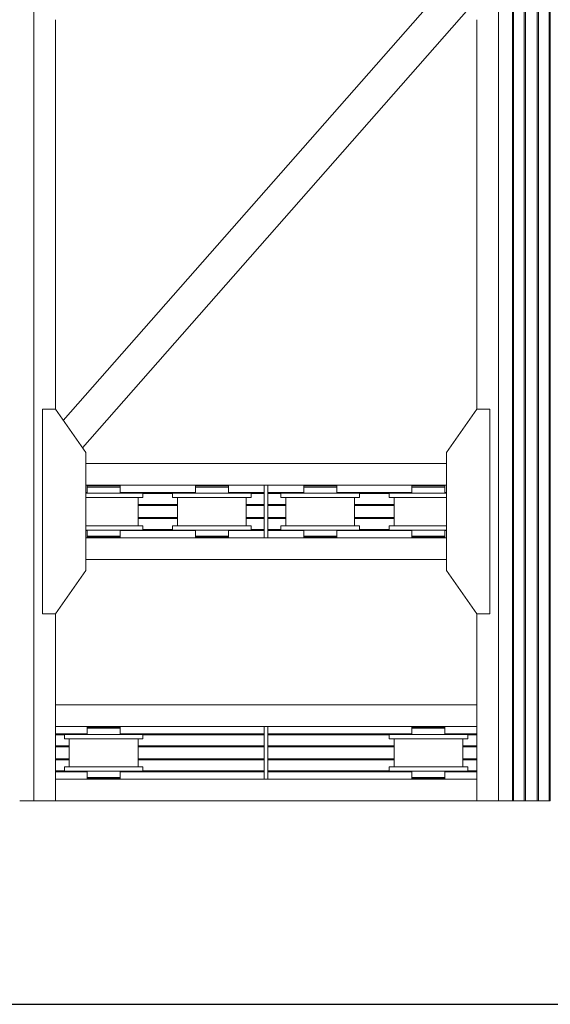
# Model space of a CAD drawing. Header units: millimetres. Extents: x 53056 to 116131, y -669674 to -625124.
# Tile 9 of 168: x 60335 to 62785, y -659743 to -655196. Entities that reach past the tile are written whole.
import ezdxf
from ezdxf.enums import TextEntityAlignment as Align

# ---------------------------------------------------------------- set-up
doc = ezdxf.new("R2010")
doc.units = ezdxf.units.MM
doc.header["$MEASUREMENT"] = 0
doc.linetypes.add('DGN Style 1', pattern=[536.199087, 0.892178, -535.306909])
doc.linetypes.add('DGN Style 2', pattern=[892.178182, 535.306909, -356.871273])
doc.layers.add('Main Cradle', color=7, linetype='Continuous', lineweight=0)
doc.layers.add('Main Cradle Rails', color=7, linetype='Continuous', lineweight=0)
doc.styles.add('Style-ENGINEERING', font='ENGINEERING.shx')
doc.styles.add('Style-ENGINEERING_0', font='ENGINEERING.shx')
doc.dimstyles.new('MetricMM', dxfattribs={"dimtxt": 3, "dimasz": 3, "dimexe": 1.5, "dimexo": 1.5, "dimgap": 1.5, "dimtad": 1, "dimdec": 0, "dimzin": 7, "dimtxsty": 'Style-ENGINEERING_0', "dimcen": 0.09, "dimclrd": 1, "dimclre": 1, "dimclrt": 7, "dimadec": 0, "dimazin": 3, "dimtfac": 1, "dimtdec": 0, "dimtofl": 0, "dimtmove": 0, "dimatfit": 3, "dimfxl": 1, "dimtzin": 7, "dimlwd": -1, "dimlwe": 0, "dimarcsym": 0})

# ---------------------------------------------------------------- blocks, each defined once
blk = doc.blocks.new('*D66')
at = {"color": 1, "linetype": 'Continuous', "lineweight": 0, "transparency": 16777216}
for p, q in [((-28071.5, -15188.9), (-28071.5, -16091)), ((13883.3, -15188.9), (13883.3, -16091))]:
    blk.add_line(p, q, dxfattribs=at)
at = {"color": 1, "linetype": 'Continuous', "transparency": 16777216}
blk.add_line((-28071.5, -16034.7), (13883.3, -16034.7), dxfattribs=at)
at = {"color": 1, "linetype": 'Continuous', "lineweight": 0, "transparency": 16777216}
blk.add_solid([(-27884, -16081.6), (-28071.5, -16034.7), (-27884, -15987.9)], dxfattribs=at)
at = {"color": 1, "linetype": 'Continuous', "lineweight": 0, "transparency": 16777216, "extrusion": (0, 0, -1)}
blk.add_solid([(-13695.8, -15987.9), (-13883.3, -16034.7), (-13695.8, -16081.6)], dxfattribs=at)
at = {"layer": 'Defpoints', "color": 7, "linetype": 'DGN Style 2', "lineweight": 0, "transparency": 16777216}
for p in [(-28071.5, -15095.2), (13883.3, -15095.2), (-7094.1, -16034.7), (13883.3, -16034.7)]:
    blk.add_point(p, dxfattribs=at)
at = {"color": 7, "linetype": 'Continuous', "lineweight": 0, "transparency": 16777216, "style": 'Style-ENGINEERING'}
blk.add_text('41 955', height=187.5, dxfattribs=at).set_placement((-7553.2, -15847.2), align=Align.MIDDLE_LEFT)
blk = doc.blocks.new('*U63')
at = {"color": 1, "linetype": 'Continuous'}
dim = blk.add_linear_dim(base=(13883.3, -16034.7), p1=(-28071.5, -15095.2), p2=(13883.3, -15095.2), text='\\FSTANDARD;<>', dimstyle='MetricMM', override={"dimtxt": 187.5, "dimasz": 187.5, "dimexe": 56.25, "dimexo": 93.75, "dimgap": 93.75}, dxfattribs=at)
dim.commit()
dim.dimension.update_dxf_attribs({"geometry": '*D66', "text_midpoint": (-7094.1, -16034.7)})
blk = doc.blocks.new('*U58')
at = {"color": 1, "linetype": 'Continuous'}
blk.add_blockref('*U63', (0, 0), dxfattribs=at)
blk = doc.blocks.new('*U55')
at = {"layer": 'Main Cradle', "color": 7, "linetype": 'Continuous', "lineweight": 0}
for p, q in [((-24193.9, -4626.6), (-24193.9, -11403.7)), ((-22048.7, -11403.7), (-22048.7, -4626.6)), ((-21983.8, -11403.7), (-21983.8, -4626.6)), ((-21979.1, -11403.7), (-21979.1, -4626.6)), ((-21928.8, -11403.7), (-21928.8, -4626.6)), ((-21923.8, -11403.7), (-21923.8, -4626.6)), ((-21868.8, -11403.7), (-21868.8, -4626.6)), ((-21863.8, -11403.7), (-21863.8, -4626.6)), ((-21813.4, -11403.7), (-21813.4, -4626.6)), ((-21808.8, -11403.7), (-21808.8, -4626.6)), ((-22273.4, -7618), (-24057.7, -9647.1)), ((-22184.8, -7744.5), (-23969.1, -9773.6)), ((-24093.9, -9595.4), (-24093.9, -7796.2)), ((-22148.7, -9595.4), (-22148.7, -7796.2)), ((-23953.9, -9846.4), (-22288.7, -9846.4)), ((-23953.9, -9946.4), (-23129.3, -9946.4)), ((-23911.3, -9949.4), (-23911.3, -9946.4)), ((-23831.3, -9946.4), (-23831.3, -9949.4)), ((-23817.4, -9949.4), (-23800.9, -9949.4)), ((-23800.9, -9949.4), (-23795.1, -9949.4)), ((-23411.3, -9949.4), (-23411.3, -9946.4)), ((-23331.3, -9946.4), (-23331.3, -9949.4)), ((-23317.4, -9949.4), (-23300.9, -9949.4)), ((-23300.9, -9949.4), (-23295.1, -9949.4)), ((-23113.3, -9946.4), (-22288.7, -9946.4)), ((-22911.3, -9949.4), (-22911.3, -9946.4)), ((-22831.3, -9946.4), (-22831.3, -9949.4)), ((-22817.4, -9949.4), (-22800.9, -9949.4)), ((-22800.9, -9949.4), (-22795.1, -9949.4)), ((-22411.3, -9949.4), (-22411.3, -9946.4)), ((-22331.3, -9946.4), (-22331.3, -9949.4)), ((-22317.4, -9949.4), (-22300.9, -9949.4)), ((-22300.9, -9949.4), (-22295.1, -9949.4)), ((-23801.9, -9982.9), (-23871.3, -9982.9)), ((-23712.3, -10002.9), (-23712.3, -10132.9)), ((-23690.1, -10002.9), (-23703.8, -10002.9)), ((-23530.3, -10132.9), (-23530.3, -10002.9)), ((-23301.9, -9982.9), (-23371.3, -9982.9)), ((-23212.3, -10002.9), (-23212.3, -10132.9)), ((-23190.1, -10002.9), (-23203.8, -10002.9)), ((-23030.3, -10132.9), (-23030.3, -10002.9)), ((-22801.9, -9982.9), (-22871.3, -9982.9)), ((-22712.3, -10002.9), (-22712.3, -10132.9)), ((-22690.1, -10002.9), (-22703.8, -10002.9)), ((-22530.3, -10132.9), (-22530.3, -10002.9)), ((-22301.9, -9982.9), (-22371.3, -9982.9)), ((-22288.7, -9982.9), (-22301.9, -9982.9)), ((-23801.9, -10132.9), (-23871.3, -10132.9)), ((-23301.9, -10132.9), (-23371.3, -10132.9)), ((-22801.9, -10132.9), (-22871.3, -10132.9)), ((-22301.9, -10132.9), (-22371.3, -10132.9)), ((-22288.7, -10132.9), (-22301.9, -10132.9)), ((-23900.4, -10181.4), (-23871.3, -10181.4)), ((-23817.4, -10181.4), (-23800.9, -10181.4)), ((-23800.9, -10152.9), (-23795.1, -10152.9)), ((-23800.9, -10181.4), (-23795.1, -10181.4)), ((-23690.1, -10152.9), (-23703.8, -10152.9)), ((-23400.4, -10181.4), (-23371.3, -10181.4)), ((-23317.4, -10181.4), (-23300.9, -10181.4)), ((-23300.9, -10152.9), (-23295.1, -10152.9)), ((-23300.9, -10181.4), (-23295.1, -10181.4)), ((-23190.1, -10152.9), (-23203.8, -10152.9)), ((-22942.4, -10152.9), (-22941.7, -10152.9)), ((-22900.4, -10181.4), (-22871.3, -10181.4)), ((-22817.4, -10181.4), (-22800.9, -10181.4)), ((-22800.9, -10152.9), (-22795.1, -10152.9)), ((-22800.9, -10181.4), (-22795.1, -10181.4)), ((-22690.1, -10152.9), (-22703.8, -10152.9)), ((-22442.4, -10152.9), (-22441.7, -10152.9)), ((-22400.4, -10181.4), (-22371.3, -10181.4)), ((-22317.4, -10181.4), (-22300.9, -10181.4)), ((-22300.9, -10152.9), (-22295.1, -10152.9)), ((-22300.9, -10181.4), (-22295.1, -10181.4)), ((-23953.9, -10189.4), (-23129.3, -10189.4)), ((-23911.3, -10189.4), (-23911.3, -10186.4)), ((-23834.3, -10186.4), (-23831.3, -10186.4)), ((-23831.3, -10186.4), (-23831.3, -10189.4)), ((-23411.3, -10189.4), (-23411.3, -10186.4)), ((-23334.3, -10186.4), (-23331.3, -10186.4)), ((-23331.3, -10186.4), (-23331.3, -10189.4)), ((-23113.3, -10189.4), (-22288.7, -10189.4)), ((-22911.3, -10189.4), (-22911.3, -10186.4)), ((-22908.7, -10186.4), (-22908.2, -10186.4)), ((-22843, -10186.4), (-22842.9, -10186.4)), ((-22842.9, -10186.4), (-22842.7, -10186.4)), ((-22842.7, -10186.4), (-22842.1, -10186.4)), ((-22842.1, -10186.4), (-22835.9, -10186.4)), ((-22835.9, -10186.4), (-22834.3, -10186.4)), ((-22834.3, -10186.4), (-22831.3, -10186.4)), ((-22831.3, -10186.4), (-22831.3, -10189.4)), ((-22411.3, -10189.4), (-22411.3, -10186.4)), ((-22408.7, -10186.4), (-22408.2, -10186.4)), ((-22343, -10186.4), (-22342.9, -10186.4)), ((-22342.9, -10186.4), (-22342.7, -10186.4)), ((-22342.7, -10186.4), (-22342.1, -10186.4)), ((-22342.1, -10186.4), (-22335.9, -10186.4)), ((-22335.9, -10186.4), (-22334.3, -10186.4)), ((-22334.3, -10186.4), (-22331.3, -10186.4)), ((-22331.3, -10186.4), (-22331.3, -10189.4)), ((-23953.9, -10289.4), (-22288.7, -10289.4)), ((-24093.9, -11403.7), (-24093.9, -10540.4)), ((-22148.7, -11403.7), (-22148.7, -10540.4)), ((-24093.9, -10960.7), (-22148.7, -10960.7)), ((-24093.9, -11060.7), (-22148.7, -11060.7)), ((-23911.3, -11063.7), (-23911.3, -11060.7)), ((-23831.3, -11060.7), (-23831.3, -11063.7)), ((-23817.4, -11063.7), (-23800.9, -11063.7)), ((-23800.9, -11063.7), (-23795.1, -11063.7)), ((-22411.3, -11063.7), (-22411.3, -11060.7)), ((-22331.3, -11060.7), (-22331.3, -11063.7)), ((-22317.4, -11063.7), (-22300.9, -11063.7)), ((-22300.9, -11063.7), (-22295.1, -11063.7)), ((-24030.3, -11247.2), (-24030.3, -11117.2)), ((-23801.9, -11097.2), (-23871.3, -11097.2)), ((-23712.3, -11117.2), (-23712.3, -11247.2)), ((-23690.1, -11117.2), (-23703.8, -11117.2)), ((-22530.3, -11247.2), (-22530.3, -11117.2)), ((-22301.9, -11097.2), (-22371.3, -11097.2)), ((-22212.3, -11117.2), (-22212.3, -11247.2)), ((-22190.1, -11117.2), (-22203.8, -11117.2)), ((-23801.9, -11247.2), (-23871.3, -11247.2)), ((-23800.9, -11267.2), (-23795.1, -11267.2)), ((-23690.1, -11267.2), (-23703.8, -11267.2)), ((-22442.4, -11267.2), (-22441.7, -11267.2)), ((-22301.9, -11247.2), (-22371.3, -11247.2)), ((-22300.9, -11267.2), (-22295.1, -11267.2)), ((-22190.1, -11267.2), (-22203.8, -11267.2)), ((-24093.9, -11303.7), (-23129.3, -11303.7)), ((-23911.3, -11303.7), (-23911.3, -11300.7)), ((-23908.7, -11300.7), (-23908.2, -11300.7)), ((-23900.4, -11295.7), (-23871.3, -11295.7)), ((-23843, -11300.7), (-23842.9, -11300.7)), ((-23842.9, -11300.7), (-23842.7, -11300.7)), ((-23842.7, -11300.7), (-23842.1, -11300.7)), ((-23842.1, -11300.7), (-23835.9, -11300.7)), ((-23835.9, -11300.7), (-23834.3, -11300.7)), ((-23834.3, -11300.7), (-23831.3, -11300.7)), ((-23831.3, -11300.7), (-23831.3, -11303.7)), ((-23817.4, -11295.7), (-23800.9, -11295.7)), ((-23800.9, -11295.7), (-23795.1, -11295.7)), ((-23113.3, -11303.7), (-22148.7, -11303.7)), ((-22411.3, -11303.7), (-22411.3, -11300.7)), ((-22400.4, -11295.7), (-22371.3, -11295.7)), ((-22334.3, -11300.7), (-22331.3, -11300.7)), ((-22331.3, -11300.7), (-22331.3, -11303.7)), ((-22317.4, -11295.7), (-22300.9, -11295.7)), ((-22300.9, -11295.7), (-22295.1, -11295.7)), ((-24093.9, -11403.7), (-24193.9, -11403.7)), ((-24093.9, -11403.7), (-22148.7, -11403.7)), ((-22148.7, -11403.7), (-22048.7, -11403.7))]:
    blk.add_line(p, q, dxfattribs=at)
at = {"layer": 'Main Cradle', "color": 7, "linetype": 'Continuous', "lineweight": 0, "flags": 128}
for points in [[(-24093.9, -10540.4), (-23953.9, -10340.4), (-23953.9, -9795.4), (-24093.8, -9595.4), (-24153.8, -9595.4), (-24153.9, -10540.4), (-24093.9, -10540.4)], [(-22148.7, -10540.4), (-22288.7, -10340.4), (-22288.7, -9795.4), (-22148.7, -9595.4), (-22088.7, -9595.4), (-22088.7, -10540.4), (-22148.7, -10540.4)], [(-23947.5, -9949.4), (-23947.5, -9949.4), (-23947.5, -9954.4), (-23947.5, -9954.4)], [(-23947.5, -9949.4), (-23941.7, -9949.4), (-23925.1, -9949.4), (-23900.4, -9949.4), (-23871.3, -9949.4), (-23842.1, -9949.4), (-23817.4, -9949.4)], [(-23947.5, -9954.4), (-23947.5, -9954.4), (-23947.5, -9982.9)], [(-23947.5, -9954.4), (-23941.7, -9954.4), (-23925.1, -9954.4), (-23900.4, -9954.4), (-23871.3, -9954.4), (-23871.3, -9954.4)], [(-23941.7, -9954.4), (-23941.7, -9954.4), (-23925.1, -9954.4)], [(-23871.3, -9954.4), (-23871.3, -9954.4), (-23842.1, -9954.4), (-23817.4, -9954.4), (-23800.9, -9954.4), (-23795.1, -9954.4), (-23795.1, -9949.4)], [(-23795.1, -9982.9), (-23795.1, -9954.4), (-23795.1, -9954.4)], [(-23447.5, -9949.4), (-23447.5, -9949.4), (-23447.5, -9954.4), (-23447.5, -9954.4)], [(-23447.5, -9949.4), (-23441.7, -9949.4), (-23425.1, -9949.4), (-23400.4, -9949.4), (-23371.3, -9949.4), (-23342.1, -9949.4), (-23317.4, -9949.4)], [(-23447.5, -9954.4), (-23447.5, -9954.4), (-23447.5, -9982.9)], [(-23447.5, -9954.4), (-23441.7, -9954.4), (-23425.1, -9954.4), (-23400.4, -9954.4), (-23371.3, -9954.4), (-23371.3, -9954.4)], [(-23441.7, -9954.4), (-23441.7, -9954.4), (-23425.1, -9954.4)], [(-23371.3, -9954.4), (-23371.3, -9954.4), (-23342.1, -9954.4)], [(-23342.1, -9954.4), (-23342.1, -9954.4), (-23317.4, -9954.4)], [(-23317.4, -9954.4), (-23317.4, -9954.4), (-23300.9, -9954.4), (-23295.1, -9954.4), (-23295.1, -9949.4)], [(-23295.1, -9982.9), (-23295.1, -9954.4), (-23295.1, -9954.4)], [(-23129.3, -9946.4), (-23113.3, -9946.4), (-23113.3, -10189.4), (-23129.3, -10189.4), (-23129.3, -9946.4)], [(-22947.5, -9949.4), (-22947.5, -9949.4), (-22947.5, -9954.4), (-22947.5, -9954.4)], [(-22947.5, -9949.4), (-22941.7, -9949.4), (-22925.1, -9949.4), (-22900.4, -9949.4), (-22871.3, -9949.4), (-22842.1, -9949.4), (-22817.4, -9949.4)], [(-22947.5, -9954.4), (-22947.5, -9954.4), (-22947.5, -9982.9)], [(-22947.5, -9954.4), (-22941.7, -9954.4), (-22925.1, -9954.4), (-22900.4, -9954.4), (-22871.3, -9954.4), (-22871.3, -9954.4)], [(-22941.7, -9954.4), (-22941.7, -9954.4), (-22925.1, -9954.4)], [(-22871.3, -9954.4), (-22871.3, -9954.4), (-22842.1, -9954.4)], [(-22842.1, -9954.4), (-22842.1, -9954.4), (-22817.4, -9954.4), (-22800.9, -9954.4), (-22795.1, -9954.4), (-22795.1, -9949.4)], [(-22795.1, -9982.9), (-22795.1, -9954.4), (-22795.1, -9954.4)], [(-22447.5, -9949.4), (-22447.5, -9949.4), (-22447.5, -9954.4), (-22447.5, -9954.4)], [(-22447.5, -9949.4), (-22441.7, -9949.4), (-22425.1, -9949.4), (-22400.4, -9949.4), (-22371.3, -9949.4), (-22342.1, -9949.4), (-22317.4, -9949.4)], [(-22447.5, -9954.4), (-22447.5, -9954.4), (-22447.5, -9982.9)], [(-22447.5, -9954.4), (-22441.7, -9954.4), (-22425.1, -9954.4), (-22400.4, -9954.4), (-22371.3, -9954.4), (-22371.3, -9954.4)], [(-22441.7, -9954.4), (-22441.7, -9954.4), (-22425.1, -9954.4)], [(-22371.3, -9954.4), (-22371.3, -9954.4), (-22342.1, -9954.4)], [(-22342.1, -9954.4), (-22342.1, -9954.4), (-22317.4, -9954.4), (-22300.9, -9954.4), (-22295.1, -9954.4), (-22295.1, -9949.4)], [(-22295.1, -9982.9), (-22295.1, -9954.4), (-22295.1, -9954.4)], [(-23871.3, -9982.9), (-23940.6, -9982.9), (-23953.9, -9982.9)], [(-23871.3, -10002.9), (-23940.6, -10002.9), (-23953.9, -10002.9)], [(-23703.8, -10002.9), (-23743.1, -10002.9), (-23801.9, -10002.9), (-23871.3, -10002.9), (-23871.3, -10002.9)], [(-23690.1, -9982.9), (-23703.8, -9982.9), (-23743.1, -9982.9), (-23801.9, -9982.9)], [(-23690.1, -9982.9), (-23690.1, -9982.9), (-23690.1, -10002.9)], [(-23203.8, -10002.9), (-23243.1, -10002.9), (-23301.9, -10002.9), (-23371.3, -10002.9), (-23440.6, -10002.9), (-23499.4, -10002.9), (-23538.7, -10002.9), (-23552.5, -10002.9), (-23552.5, -9982.9), (-23552.5, -9982.9)], [(-23371.3, -9982.9), (-23440.6, -9982.9), (-23499.4, -9982.9), (-23538.7, -9982.9), (-23552.5, -9982.9)], [(-23190.1, -9982.9), (-23203.8, -9982.9), (-23243.1, -9982.9), (-23301.9, -9982.9)], [(-23190.1, -9982.9), (-23190.1, -9982.9), (-23190.1, -10002.9)], [(-22932.1, -10002.9), (-22940.6, -10002.9), (-22999.4, -10002.9), (-23038.7, -10002.9), (-23052.5, -10002.9), (-23052.5, -9982.9), (-23052.5, -9982.9)], [(-22871.3, -9982.9), (-22940.6, -9982.9), (-22999.4, -9982.9), (-23038.7, -9982.9), (-23052.5, -9982.9)], [(-22703.8, -10002.9), (-22743.1, -10002.9), (-22801.9, -10002.9), (-22871.3, -10002.9), (-22932.1, -10002.9)], [(-22690.1, -9982.9), (-22703.8, -9982.9), (-22743.1, -9982.9), (-22801.9, -9982.9)], [(-22690.1, -9982.9), (-22690.1, -9982.9), (-22690.1, -10002.9)], [(-22432.1, -10002.9), (-22440.6, -10002.9), (-22499.4, -10002.9), (-22538.7, -10002.9), (-22552.5, -10002.9), (-22552.5, -9982.9), (-22552.5, -9982.9)], [(-22371.3, -9982.9), (-22440.6, -9982.9), (-22499.4, -9982.9), (-22538.7, -9982.9), (-22552.5, -9982.9)], [(-22310.4, -10002.9), (-22371.3, -10002.9), (-22432.1, -10002.9)], [(-22288.7, -10002.9), (-22301.9, -10002.9), (-22310.4, -10002.9)], [(-23871.3, -10132.9), (-23940.6, -10132.9), (-23953.9, -10132.9)], [(-23690.1, -10132.9), (-23703.8, -10132.9), (-23743.1, -10132.9), (-23801.9, -10132.9)], [(-23690.1, -10132.9), (-23690.1, -10132.9), (-23690.1, -10152.9)], [(-23203.8, -10152.9), (-23243.1, -10152.9), (-23301.9, -10152.9), (-23371.3, -10152.9), (-23440.6, -10152.9), (-23499.4, -10152.9), (-23538.7, -10152.9), (-23552.5, -10152.9), (-23552.5, -10132.9), (-23552.5, -10132.9)], [(-23371.3, -10132.9), (-23440.6, -10132.9), (-23499.4, -10132.9), (-23538.7, -10132.9), (-23552.5, -10132.9)], [(-23190.1, -10132.9), (-23203.8, -10132.9), (-23243.1, -10132.9), (-23301.9, -10132.9)], [(-23190.1, -10132.9), (-23190.1, -10132.9), (-23190.1, -10152.9)], [(-22703.8, -10152.9), (-22743.1, -10152.9), (-22801.9, -10152.9), (-22871.3, -10152.9), (-22940.6, -10152.9), (-22999.4, -10152.9), (-23038.7, -10152.9), (-23052.5, -10152.9), (-23052.5, -10132.9), (-23052.5, -10132.9)], [(-22871.3, -10132.9), (-22940.6, -10132.9), (-22999.4, -10132.9), (-23038.7, -10132.9), (-23052.5, -10132.9)], [(-22690.1, -10132.9), (-22703.8, -10132.9), (-22743.1, -10132.9), (-22801.9, -10132.9)], [(-22690.1, -10132.9), (-22690.1, -10132.9), (-22690.1, -10152.9)], [(-22288.7, -10152.9), (-22301.9, -10152.9), (-22371.3, -10152.9), (-22440.6, -10152.9), (-22499.4, -10152.9), (-22538.7, -10152.9), (-22552.5, -10152.9), (-22552.5, -10132.9), (-22552.5, -10132.9)], [(-22371.3, -10132.9), (-22440.6, -10132.9), (-22499.4, -10132.9), (-22538.7, -10132.9), (-22552.5, -10132.9)], [(-23703.8, -10152.9), (-23743.1, -10152.9), (-23801.9, -10152.9), (-23871.3, -10152.9), (-23940.6, -10152.9), (-23953.9, -10152.9)], [(-23947.5, -10152.9), (-23947.5, -10181.4), (-23941.7, -10181.4), (-23925.1, -10181.4), (-23900.4, -10181.4), (-23900.4, -10181.4)], [(-23941.7, -10152.9), (-23941.7, -10152.9), (-23942.4, -10152.9), (-23947.5, -10152.9), (-23947.5, -10152.9)], [(-23947.5, -10181.4), (-23947.5, -10181.4), (-23947.5, -10186.4), (-23941.7, -10186.4), (-23925.1, -10186.4), (-23900.4, -10186.4), (-23871.3, -10186.4), (-23842.1, -10186.4), (-23817.4, -10186.4), (-23800.9, -10186.4), (-23795.1, -10186.4), (-23795.1, -10181.4)], [(-23941.7, -10181.4), (-23941.7, -10181.4), (-23925.1, -10181.4)], [(-23900.4, -10181.4), (-23900.4, -10181.4), (-23871.3, -10181.4)], [(-23871.3, -10181.4), (-23871.3, -10181.4), (-23842.1, -10181.4), (-23817.4, -10181.4)], [(-23795.1, -10181.4), (-23795.1, -10181.4), (-23795.1, -10152.9)], [(-23447.5, -10152.9), (-23447.5, -10181.4), (-23441.7, -10181.4), (-23425.1, -10181.4), (-23400.4, -10181.4), (-23400.4, -10181.4)], [(-23447.5, -10152.9), (-23447.5, -10152.9), (-23442.4, -10152.9), (-23441.7, -10152.9), (-23441.7, -10152.9)], [(-23447.5, -10181.4), (-23447.5, -10181.4), (-23447.5, -10186.4), (-23441.7, -10186.4), (-23425.1, -10186.4), (-23400.4, -10186.4), (-23371.3, -10186.4), (-23342.1, -10186.4), (-23317.4, -10186.4), (-23300.9, -10186.4), (-23295.1, -10186.4), (-23295.1, -10181.4)], [(-23441.7, -10181.4), (-23441.7, -10181.4), (-23425.1, -10181.4)], [(-23400.4, -10181.4), (-23400.4, -10181.4), (-23371.3, -10181.4)], [(-23371.3, -10181.4), (-23371.3, -10181.4), (-23342.1, -10181.4), (-23317.4, -10181.4)], [(-23295.1, -10181.4), (-23295.1, -10181.4), (-23295.1, -10152.9)], [(-22947.5, -10152.9), (-22947.5, -10181.4), (-22941.7, -10181.4), (-22925.1, -10181.4), (-22900.4, -10181.4), (-22900.4, -10181.4)], [(-22947.5, -10152.9), (-22947.5, -10152.9), (-22942.4, -10152.9)], [(-22947.5, -10181.4), (-22947.5, -10181.4), (-22947.5, -10186.4), (-22941.7, -10186.4), (-22925.1, -10186.4), (-22900.4, -10186.4), (-22871.3, -10186.4), (-22842.1, -10186.4), (-22817.4, -10186.4), (-22800.9, -10186.4), (-22795.1, -10186.4), (-22795.1, -10181.4)], [(-22941.7, -10181.4), (-22941.7, -10181.4), (-22925.1, -10181.4)], [(-22900.4, -10181.4), (-22900.4, -10181.4), (-22871.3, -10181.4)], [(-22871.3, -10181.4), (-22871.3, -10181.4), (-22842.1, -10181.4), (-22817.4, -10181.4)], [(-22795.1, -10181.4), (-22795.1, -10181.4), (-22795.1, -10152.9)], [(-22447.5, -10152.9), (-22447.5, -10181.4), (-22441.7, -10181.4), (-22425.1, -10181.4), (-22400.4, -10181.4), (-22400.4, -10181.4)], [(-22447.5, -10152.9), (-22447.5, -10152.9), (-22442.4, -10152.9)], [(-22447.5, -10181.4), (-22447.5, -10181.4), (-22447.5, -10186.4), (-22441.7, -10186.4), (-22425.1, -10186.4), (-22400.4, -10186.4), (-22371.3, -10186.4), (-22342.1, -10186.4), (-22317.4, -10186.4), (-22300.9, -10186.4), (-22295.1, -10186.4), (-22295.1, -10181.4)], [(-22441.7, -10181.4), (-22441.7, -10181.4), (-22425.1, -10181.4)], [(-22400.4, -10181.4), (-22400.4, -10181.4), (-22371.3, -10181.4)], [(-22371.3, -10181.4), (-22371.3, -10181.4), (-22342.1, -10181.4), (-22317.4, -10181.4)], [(-22295.1, -10181.4), (-22295.1, -10181.4), (-22295.1, -10152.9)], [(-23908.2, -10186.4), (-23908.2, -10186.4), (-23908.7, -10186.4), (-23911.3, -10186.4), (-23911.3, -10186.4), (-23911.3, -10186.4)], [(-23842.1, -10186.4), (-23842.7, -10186.4), (-23842.9, -10186.4), (-23843, -10186.4)], [(-23834.3, -10186.4), (-23835.9, -10186.4), (-23842.1, -10186.4)], [(-23408.2, -10186.4), (-23408.2, -10186.4), (-23408.7, -10186.4), (-23411.3, -10186.4), (-23411.3, -10186.4), (-23411.3, -10186.4)], [(-23342.1, -10186.4), (-23342.7, -10186.4), (-23342.9, -10186.4), (-23343, -10186.4)], [(-23334.3, -10186.4), (-23335.9, -10186.4), (-23342.1, -10186.4)], [(-22911.3, -10186.4), (-22911.3, -10186.4), (-22908.7, -10186.4)], [(-22411.3, -10186.4), (-22411.3, -10186.4), (-22408.7, -10186.4)], [(-23947.5, -11063.7), (-23947.5, -11063.7), (-23947.5, -11068.7), (-23947.5, -11068.7)], [(-23947.5, -11063.7), (-23941.7, -11063.7), (-23925.1, -11063.7), (-23900.4, -11063.7), (-23871.3, -11063.7), (-23842.1, -11063.7), (-23817.4, -11063.7)], [(-23947.5, -11068.7), (-23947.5, -11068.7), (-23947.5, -11097.2)], [(-23947.5, -11068.7), (-23941.7, -11068.7), (-23925.1, -11068.7), (-23900.4, -11068.7), (-23871.3, -11068.7), (-23871.3, -11068.7)], [(-23941.7, -11068.7), (-23941.7, -11068.7), (-23925.1, -11068.7)], [(-23871.3, -11068.7), (-23871.3, -11068.7), (-23842.1, -11068.7), (-23817.4, -11068.7), (-23800.9, -11068.7), (-23795.1, -11068.7), (-23795.1, -11063.7)], [(-23795.1, -11097.2), (-23795.1, -11068.7), (-23795.1, -11068.7)], [(-23113.3, -11060.7), (-23113.3, -11060.7), (-23113.3, -11303.7), (-23129.3, -11303.7), (-23129.3, -11060.7)], [(-22447.5, -11063.7), (-22447.5, -11063.7), (-22447.5, -11068.7), (-22447.5, -11068.7)], [(-22447.5, -11063.7), (-22441.7, -11063.7), (-22425.1, -11063.7), (-22400.4, -11063.7), (-22371.3, -11063.7), (-22342.1, -11063.7), (-22317.4, -11063.7)], [(-22447.5, -11068.7), (-22447.5, -11068.7), (-22447.5, -11097.2)], [(-22447.5, -11068.7), (-22441.7, -11068.7), (-22425.1, -11068.7), (-22400.4, -11068.7), (-22371.3, -11068.7), (-22371.3, -11068.7)], [(-22441.7, -11068.7), (-22441.7, -11068.7), (-22425.1, -11068.7)], [(-22371.3, -11068.7), (-22371.3, -11068.7), (-22342.1, -11068.7)], [(-22342.1, -11068.7), (-22342.1, -11068.7), (-22317.4, -11068.7), (-22300.9, -11068.7), (-22295.1, -11068.7), (-22295.1, -11063.7)], [(-22295.1, -11097.2), (-22295.1, -11068.7), (-22295.1, -11068.7)], [(-23871.3, -11117.2), (-23940.6, -11117.2), (-23999.4, -11117.2), (-24038.7, -11117.2), (-24052.5, -11117.2), (-24052.5, -11097.2), (-24052.5, -11097.2)], [(-23871.3, -11097.2), (-23940.6, -11097.2), (-23999.4, -11097.2), (-24038.7, -11097.2), (-24052.5, -11097.2)], [(-23703.8, -11117.2), (-23743.1, -11117.2), (-23801.9, -11117.2), (-23871.3, -11117.2), (-23871.3, -11117.2)], [(-23690.1, -11097.2), (-23703.8, -11097.2), (-23743.1, -11097.2), (-23801.9, -11097.2)], [(-23690.1, -11097.2), (-23690.1, -11097.2), (-23690.1, -11117.2)], [(-22432.1, -11117.2), (-22440.6, -11117.2), (-22499.4, -11117.2), (-22538.7, -11117.2), (-22552.5, -11117.2), (-22552.5, -11097.2), (-22552.5, -11097.2)], [(-22371.3, -11097.2), (-22440.6, -11097.2), (-22499.4, -11097.2), (-22538.7, -11097.2), (-22552.5, -11097.2)], [(-22310.4, -11117.2), (-22371.3, -11117.2), (-22432.1, -11117.2)], [(-22203.8, -11117.2), (-22243.1, -11117.2), (-22301.9, -11117.2), (-22310.4, -11117.2)], [(-22190.1, -11097.2), (-22203.8, -11097.2), (-22243.1, -11097.2), (-22301.9, -11097.2)], [(-22190.1, -11097.2), (-22190.1, -11097.2), (-22190.1, -11117.2)], [(-23703.8, -11267.2), (-23743.1, -11267.2), (-23801.9, -11267.2), (-23871.3, -11267.2), (-23940.6, -11267.2), (-23999.4, -11267.2), (-24038.7, -11267.2), (-24052.5, -11267.2), (-24052.5, -11247.2), (-24052.5, -11247.2)], [(-23871.3, -11247.2), (-23940.6, -11247.2), (-23999.4, -11247.2), (-24038.7, -11247.2), (-24052.5, -11247.2)], [(-23947.5, -11267.2), (-23947.5, -11295.7), (-23941.7, -11295.7), (-23925.1, -11295.7), (-23900.4, -11295.7), (-23900.4, -11295.7)], [(-23941.7, -11267.2), (-23941.7, -11267.2), (-23941.7, -11267.2), (-23942.4, -11267.2), (-23947.5, -11267.2), (-23947.5, -11267.2)], [(-23690.1, -11247.2), (-23703.8, -11247.2), (-23743.1, -11247.2), (-23801.9, -11247.2)], [(-23795.1, -11295.7), (-23795.1, -11295.7), (-23795.1, -11267.2)], [(-23690.1, -11247.2), (-23690.1, -11247.2), (-23690.1, -11267.2)], [(-22203.8, -11267.2), (-22243.1, -11267.2), (-22301.9, -11267.2), (-22371.3, -11267.2), (-22440.6, -11267.2), (-22499.4, -11267.2), (-22538.7, -11267.2), (-22552.5, -11267.2), (-22552.5, -11247.2), (-22552.5, -11247.2)], [(-22371.3, -11247.2), (-22440.6, -11247.2), (-22499.4, -11247.2), (-22538.7, -11247.2), (-22552.5, -11247.2)], [(-22447.5, -11267.2), (-22447.5, -11295.7), (-22441.7, -11295.7), (-22425.1, -11295.7), (-22400.4, -11295.7), (-22400.4, -11295.7)], [(-22447.5, -11267.2), (-22447.5, -11267.2), (-22442.4, -11267.2)], [(-22190.1, -11247.2), (-22203.8, -11247.2), (-22243.1, -11247.2), (-22301.9, -11247.2)], [(-22295.1, -11295.7), (-22295.1, -11295.7), (-22295.1, -11267.2)], [(-22190.1, -11247.2), (-22190.1, -11247.2), (-22190.1, -11267.2)], [(-23947.5, -11295.7), (-23947.5, -11295.7), (-23947.5, -11300.7), (-23941.7, -11300.7), (-23925.1, -11300.7), (-23900.4, -11300.7), (-23871.3, -11300.7), (-23842.1, -11300.7), (-23817.4, -11300.7), (-23800.9, -11300.7), (-23795.1, -11300.7), (-23795.1, -11295.7)], [(-23941.7, -11295.7), (-23941.7, -11295.7), (-23925.1, -11295.7)], [(-23911.3, -11300.7), (-23911.3, -11300.7), (-23908.7, -11300.7)], [(-23900.4, -11295.7), (-23900.4, -11295.7), (-23871.3, -11295.7)], [(-23871.3, -11295.7), (-23871.3, -11295.7), (-23842.1, -11295.7), (-23817.4, -11295.7)], [(-22447.5, -11295.7), (-22447.5, -11295.7), (-22447.5, -11300.7), (-22441.7, -11300.7), (-22425.1, -11300.7), (-22400.4, -11300.7), (-22371.3, -11300.7), (-22342.1, -11300.7), (-22317.4, -11300.7), (-22300.9, -11300.7), (-22295.1, -11300.7), (-22295.1, -11295.7)], [(-22441.7, -11295.7), (-22441.7, -11295.7), (-22425.1, -11295.7)], [(-22408.2, -11300.7), (-22408.2, -11300.7), (-22408.2, -11300.7), (-22408.2, -11300.7), (-22408.7, -11300.7), (-22411.3, -11300.7), (-22411.3, -11300.7)], [(-22400.4, -11295.7), (-22400.4, -11295.7), (-22371.3, -11295.7)], [(-22371.3, -11295.7), (-22371.3, -11295.7), (-22342.1, -11295.7), (-22317.4, -11295.7)], [(-22342.1, -11300.7), (-22342.7, -11300.7), (-22342.9, -11300.7), (-22343, -11300.7)], [(-22334.3, -11300.7), (-22335.9, -11300.7), (-22342.1, -11300.7)], [(-24258.8, -11403.7), (-24193.9, -11403.7), (-24193.9, -11403.7)], [(-21983.8, -11403.7), (-22048.7, -11403.7), (-22048.7, -11403.7)], [(-21928.8, -11403.7), (-21979.1, -11403.7), (-21980.9, -11403.7), (-21982.4, -11403.7), (-21983.4, -11403.7), (-21983.8, -11403.7), (-21983.8, -11403.7)], [(-21863.8, -11403.7), (-21863.8, -11403.7), (-21864.1, -11403.7), (-21865.2, -11403.7), (-21866.8, -11403.7), (-21868.8, -11403.7), (-21923.8, -11403.7), (-21925.7, -11403.7), (-21927.3, -11403.7), (-21928.4, -11403.7), (-21928.8, -11403.7), (-21928.8, -11403.7)], [(-21808.8, -11403.7), (-21808.8, -11403.7), (-21809.1, -11403.7), (-21810.1, -11403.7), (-21811.6, -11403.7), (-21813.4, -11403.7), (-21863.8, -11403.7)]]:
    blk.add_lwpolyline(points, dxfattribs=at)
at = {"layer": 'Main Cradle Rails', "color": 7, "linetype": 'Continuous', "lineweight": 0}
for p, q in [((-23953.9, -9980.4), (-23947.5, -9980.4)), ((-23795.1, -9980.4), (-23447.5, -9980.4)), ((-23690.1, -9985), (-23552.5, -9985)), ((-23295.1, -9980.4), (-23129.3, -9980.4)), ((-23190.1, -9985), (-23129.3, -9985)), ((-23113.3, -9980.4), (-22947.5, -9980.4)), ((-23113.3, -9985), (-23052.5, -9985)), ((-22795.1, -9980.4), (-22447.5, -9980.4)), ((-22690.1, -9985), (-22552.5, -9985)), ((-22295.1, -9980.4), (-22288.7, -9980.4)), ((-23712.3, -10035.4), (-23530.3, -10035.4)), ((-23712.3, -10040.4), (-23530.3, -10040.4)), ((-23212.3, -10035.4), (-23129.3, -10035.4)), ((-23212.3, -10040.4), (-23129.3, -10040.4)), ((-23113.3, -10035.4), (-23030.3, -10035.4)), ((-23113.3, -10040.4), (-23030.3, -10040.4)), ((-22712.3, -10035.4), (-22530.3, -10035.4)), ((-22712.3, -10040.4), (-22530.3, -10040.4)), ((-23712.3, -10095.4), (-23530.3, -10095.4)), ((-23712.3, -10100.4), (-23530.3, -10100.4)), ((-23212.3, -10095.4), (-23129.3, -10095.4)), ((-23212.3, -10100.4), (-23129.3, -10100.4)), ((-23113.3, -10095.4), (-23030.3, -10095.4)), ((-23113.3, -10100.4), (-23030.3, -10100.4)), ((-22712.3, -10095.4), (-22530.3, -10095.4)), ((-22712.3, -10100.4), (-22530.3, -10100.4)), ((-23953.9, -10155.4), (-23947.5, -10155.4)), ((-23795.1, -10155.4), (-23447.5, -10155.4)), ((-23690.1, -10150.8), (-23552.5, -10150.8)), ((-23295.1, -10155.4), (-23129.3, -10155.4)), ((-23190.1, -10150.8), (-23129.3, -10150.8)), ((-23113.3, -10150.8), (-23052.5, -10150.8)), ((-23113.3, -10155.4), (-22947.5, -10155.4)), ((-22795.1, -10155.4), (-22447.5, -10155.4)), ((-22690.1, -10150.8), (-22552.5, -10150.8)), ((-22295.1, -10155.4), (-22288.7, -10155.4)), ((-24093.9, -11094.7), (-23947.5, -11094.7)), ((-23795.1, -11094.7), (-23129.3, -11094.7)), ((-23113.3, -11094.7), (-22447.5, -11094.7)), ((-22295.1, -11094.7), (-22148.7, -11094.7)), ((-24093.9, -11099.3), (-24052.5, -11099.3)), ((-23690.1, -11099.3), (-23129.3, -11099.3)), ((-23113.3, -11099.3), (-22552.5, -11099.3)), ((-22190.1, -11099.3), (-22148.7, -11099.3)), ((-24093.9, -11149.7), (-24030.3, -11149.7)), ((-24093.9, -11154.7), (-24030.3, -11154.7)), ((-23712.3, -11149.7), (-23129.3, -11149.7)), ((-23712.3, -11154.7), (-23129.3, -11154.7)), ((-23113.3, -11149.7), (-22530.3, -11149.7)), ((-23113.3, -11154.7), (-22530.3, -11154.7)), ((-22212.3, -11149.7), (-22148.7, -11149.7)), ((-22212.3, -11154.7), (-22148.7, -11154.7)), ((-24093.9, -11209.7), (-24030.3, -11209.7)), ((-24093.9, -11214.7), (-24030.3, -11214.7)), ((-23712.3, -11209.7), (-23129.3, -11209.7)), ((-23712.3, -11214.7), (-23129.3, -11214.7)), ((-23113.3, -11209.7), (-22530.3, -11209.7)), ((-23113.3, -11214.7), (-22530.3, -11214.7)), ((-22212.3, -11209.7), (-22148.7, -11209.7)), ((-22212.3, -11214.7), (-22148.7, -11214.7)), ((-24093.9, -11265.1), (-24052.5, -11265.1)), ((-24093.9, -11269.7), (-23947.5, -11269.7)), ((-23795.1, -11269.7), (-23129.3, -11269.7)), ((-23690.1, -11265.1), (-23129.3, -11265.1)), ((-23113.3, -11265.1), (-22552.5, -11265.1)), ((-23113.3, -11269.7), (-22447.5, -11269.7)), ((-22295.1, -11269.7), (-22148.7, -11269.7)), ((-22190.1, -11265.1), (-22148.7, -11265.1))]:
    blk.add_line(p, q, dxfattribs=at)
at = {"color": 1, "linetype": 'Continuous'}
blk.add_blockref('*U58', (1122.8, 3691.5), dxfattribs=at)

msp = doc.modelspace()

# ---------------------------------------------------------------- block references
at = {"color": 7, "linetype": 'DGN Style 1', "lineweight": 0}
msp.add_blockref('*U55', (84593.95, -647399.35), dxfattribs=at)

doc.saveas('drawing.dxf')
